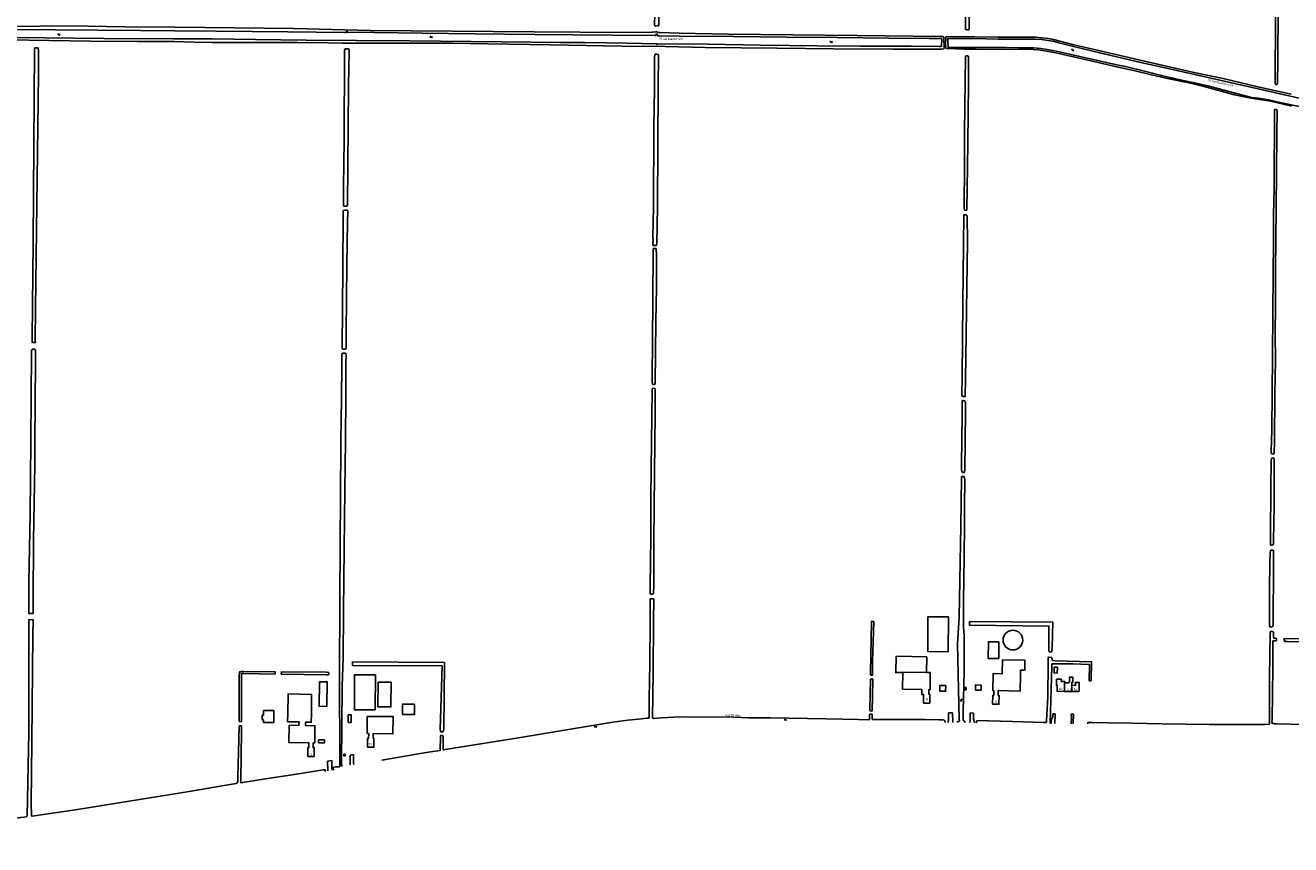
# Model space of a CAD drawing. Extents: x 168875 to 176000, y 513888 to 528000.
# Tile 35 of 106: x 170493 to 171800, y 521584 to 522430. Entities that reach past the tile are written whole.
import ezdxf

# ---------------------------------------------------------------- set-up
doc = ezdxf.new("R2010")
doc.units = 0
doc.header["$MEASUREMENT"] = 0
doc.linetypes.add('HIDDEN', pattern=[0.8, 0.5, -0.3])
doc.layers.get('0').update_dxf_attribs({"linetype": 'CONTINUOUS'})
for name, color, linetype in [('BIJGEBOUW', 12, 'CONTINUOUS'), ('DAKRAND', 10, 'CONTINUOUS'), ('HOOFDGEBOUW', 1, 'CONTINUOUS'), ('HUISNUMMER', 7, 'CONTINUOUS'), ('INSTEEK_SLOOT', 72, 'CONTINUOUS'), ('KANT_VERHARDING', 252, 'CONTINUOUS'), ('KANT_WATER', 140, 'CONTINUOUS'), ('SEMANTIEK', 140, 'CONTINUOUS'), ('sluitlijn_verharding', 7, 'CONTINUOUS'), ('STRAATNAAM', 7, 'CONTINUOUS'), ('TUSSENMUUR', 12, 'HIDDEN'), ('WATERLOOPNAAM', 7, 'CONTINUOUS')]:
    doc.layers.add(name, color=color, linetype=linetype)
doc.styles.add('ISOCP', font='ISOCP.shx', dxfattribs={"height": 1.8})

# ---------------------------------------------------------------- blocks, each defined once
blk = doc.blocks.new('S05')
at = {"color": 0}
for p, q in [((0.1, 0.3), (0.4, 0.6)), ((0.1, -0.2), (0.4, 0.1)), ((0.4, 0.6), (0.7, 0.7)), ((0.4, 0.1), (0.7, 0.2)), ((0.7, 0.7), (1, 0.6)), ((0.7, 0.2), (1, 0.1)), ((1, 0.6), (1.3, 0.4)), ((1, 0.1), (1.4, -0.1)), ((1.3, 0.4), (1.7, 0.1)), ((1.7, 0.1), (2, 0)), ((2, 0), (2.3, 0.2)), ((2.3, 0.2), (2.6, 0.4)), ((1.4, -0.1), (1.7, -0.4)), ((1.7, -0.4), (2, -0.5)), ((2, -0.5), (2.3, -0.3)), ((2.3, -0.3), (2.6, -0.1))]:
    blk.add_line(p, q, dxfattribs=at)

msp = doc.modelspace()

# ---------------------------------------------------------------- linework, layer by layer
at = {"layer": 'BIJGEBOUW'}
for points in [[(171424.679, 521783.066), (171445.879, 521782.995), (171446, 521818.995), (171424.8, 521819.066), (171424.679, 521783.066)], [(171558.8, 521766.9), (171555.4, 521767.1), (171555.1, 521761.1), (171558.5, 521761), (171558.8, 521766.9)], [(170796.673, 521751.976), (170804.641, 521751.806), (170804.101, 521726.482), (170796.133, 521726.652), (170796.673, 521751.976)], [(170856.91, 521726.021), (170870.41, 521725.917), (170870.607, 521751.416), (170857.107, 521751.52), (170856.91, 521726.021)], [(171443.3, 521748.1), (171443.2, 521742.2), (171437.2, 521742.2), (171437.2, 521748.1), (171443.3, 521748.1)], [(171464.4, 521743.485), (171462.799, 521743.466), (171462.77, 521746.026), (171464.371, 521746.045), (171464.4, 521743.485)], [(170788.192, 521718.337), (170788.514, 521738.973), (170764.096, 521739.365), (170763.775, 521718.748)], [(170826.129, 521710.059), (170829.328, 521710), (170829.472, 521717.809), (170826.272, 521717.858), (170826.129, 521710.059)], [(170801.9, 521692.1), (170801.9, 521688.9), (170795.6, 521688.8), (170795.6, 521692), (170801.9, 521692.1)], [(170823.042, 521677.121), (170821.812, 521677.138), (170821.787, 521675.338), (170823.017, 521675.321), (170823.042, 521677.121)]]:
    msp.add_lwpolyline(points, dxfattribs=at)
at = {"layer": 'DAKRAND'}
for points in [[(171498.1, 521793.2), (171487.3, 521793.3), (171487.1, 521776.1), (171498, 521776.1), (171498.1, 521793.2)], [(171398.979, 521761.395), (171391.7, 521761.5), (171392, 521778.3), (171423.7, 521777.7), (171423.391, 521761.443)], [(170854.3, 521759.3), (170832.7, 521759.3), (170832.6, 521723.1), (170854.1, 521723), (170854.3, 521759.3)], [(171480, 521748.5), (171479.8, 521743.2), (171473.9, 521743.4), (171474, 521748.7), (171480, 521748.5)], [(170749.6, 521722.2), (170738.9, 521722.3), (170738.9, 521717.5), (170737.5, 521717.6), (170737.3, 521712.8), (170738.7, 521712.7), (170738.7, 521710), (170749.4, 521709.8), (170749.6, 521722.2)], [(170894.8, 521728.9), (170894.8, 521718.3), (170882.4, 521718.3), (170882.3, 521728.9), (170894.8, 521728.9)]]:
    msp.add_lwpolyline(points, dxfattribs=at)
at = {"layer": 'HOOFDGEBOUW'}
for points in [[(171502.484, 521794.968, -1), (171522.784, 521794.968)], [(171522.784, 521794.968, -1), (171502.484, 521794.968)]]:
    msp.add_lwpolyline(points, format="xyb", dxfattribs=at)
for points in [[(171520.578, 521759.885), (171520.274, 521742.397), (171497.49, 521742.835), (171497.392, 521737.825), (171498.372, 521737.807), (171498.206, 521728.699), (171491.606, 521728.819), (171491.77, 521737.938), (171492.95, 521737.918), (171493.036, 521742.948), (171491.856, 521742.968), (171492.15, 521760.356), (171501.698, 521760.195), (171501.942, 521774.632), (171525, 521774.243), (171524.824, 521763.784), (171520.647, 521763.854)], [(171398.979, 521761.395), (171398.704, 521744.44), (171418.641, 521744.117)], [(171398.979, 521761.395), (171398.986, 521761.838), (171423.391, 521761.443)], [(171423.391, 521761.443), (171427.38, 521761.379), (171427.1, 521743.981), (171425.9, 521744)], [(171520.578, 521759.885), (171520.647, 521763.854)], [(171418.641, 521744.117), (171418.557, 521738.908), (171420.377, 521738.879), (171420.234, 521730.01), (171426.833, 521729.904), (171426.981, 521739.042), (171425.821, 521739.061), (171425.9, 521744)], [(171566.298, 521752.111), (171562.638, 521752.161), (171562.67, 521754.545), (171557.672, 521754.614), (171557.586, 521748.319), (171558.484, 521748.307), (171558.262, 521742.118), (171565.92, 521742.012)], [(171566.282, 521750.965), (171570.213, 521750.911), (171570.934, 521751.613), (171571.003, 521756.709), (171574.532, 521756.661), (171574.46, 521751.363), (171573.494, 521751.377), (171573.453, 521748.31)], [(171566.298, 521752.111), (171566.282, 521750.965)], [(171573.453, 521748.31), (171577.223, 521748.259), (171577.264, 521751.305), (171581.185, 521751.252), (171581.056, 521741.802)], [(171573.398, 521741.908), (171565.92, 521742.012)], [(171581.056, 521741.802), (171573.398, 521741.908)], [(170763.775, 521718.748), (170763.648, 521710.618), (170775.466, 521710.432), (170775.41, 521706.872), (170765.212, 521707.034), (170764.928, 521689.296), (170785.648, 521688.964), (170785.578, 521683.946), (170784.628, 521683.959), (170784.494, 521674.84), (170791.074, 521674.743), (170791.208, 521683.863), (170790.068, 521683.88), (170790.144, 521688.87), (170791.674, 521688.847), (170791.95, 521706.584), (170782.21, 521706.736), (170782.266, 521710.326), (170788.066, 521710.236), (170788.192, 521718.337)], [(170845.944, 521716.212), (170845.886, 521698.464), (170847.396, 521698.459), (170847.378, 521693.509), (170846.248, 521693.513), (170846.212, 521684.393), (170852.812, 521684.366), (170852.85, 521693.476), (170851.9, 521693.48), (170851.922, 521698.44), (170872.512, 521698.347), (170872.594, 521716.087), (170845.944, 521716.212)]]:
    msp.add_lwpolyline(points, dxfattribs=at)
at = {"layer": 'INSTEEK_SLOOT'}
for points in [[(171151.4, 523000), (171150.7, 522929.1), (171148.8, 522684.1), (171148.4, 522618.5), (171147.2, 522507.8), (171147, 522454.5), (171147.1, 522432.3), (171146.9, 522430.5), (171146.5, 522429.7), (171145.8, 522429.4), (171143.8, 522429.3), (171143.2, 522429.5), (171142.9, 522429.8), (171142.6, 522430.4), (171142.6, 522431.9), (171143.5, 522457.2), (171144.6, 522532.2), (171145.2, 522618.6), (171146.1, 522686.5), (171147, 522790.7), (171147.4, 522890.6), (171148.3, 523000)], [(171470.489, 522831.998), (171467.246, 522831.944), (171466.1, 522716.5), (171465.9, 522663.9), (171464.3, 522472.3), (171463.7, 522436), (171463.7, 522427.2), (171463.8, 522426.5), (171464, 522425.9), (171464.5, 522425.6), (171465.3, 522425.5), (171466.8, 522425.5), (171467.3, 522425.7), (171467.4, 522426.3), (171468.3, 522574.1), (171469, 522623), (171469.6, 522696.7), (171470, 522779.6), (171470.489, 522831.998)], [(171788.987, 522716.551), (171788.6, 522680.5), (171788.2, 522613.3), (171787.6, 522583.5), (171786.7, 522494.9), (171786.4, 522445.6), (171786.2, 522394.6), (171785.8, 522370.4), (171785.7, 522369.7), (171785.2, 522369.1), (171784.5, 522369), (171783.8, 522369.2), (171783.5, 522369.6), (171783.4, 522370.3), (171783.4, 522371.7), (171783.6, 522381), (171784.6, 522525), (171785, 522565.8), (171785.3, 522613.4), (171785.2, 522629.2), (171786.1, 522704.8), (171786.194, 522716.55), (171788.987, 522716.551)], [(171441.2, 522417.5), (171441.1, 522418.1), (171440.7, 522418.5), (171438.7, 522418.7), (171351.9, 522419.7), (171218.8, 522421), (171168, 522421.9), (171148.2, 522422.5), (171147, 522422.6), (171144.7, 522423.3), (171143.6, 522423.5), (171141, 522423), (171139.8, 522422.9), (171113.8, 522422.5), (171018.3, 522423.4), (170849.1, 522424.8), (170770.1, 522426.8), (170647.6, 522428.3), (170595.7, 522428.5), (170557.8, 522429.1), (170520.2, 522429.4), (170507.8, 522429.3), (170484.9, 522428.7)], [(170475, 522415), (170560, 522413.8), (170609.1, 522413.5), (170646.7, 522413.5), (170667.1, 522412.6), (170685.6, 522412.3), (170718.3, 522412.4), (170774.3, 522412.4), (170805.5, 522412.1), (170820.3, 522411.8), (170865.5, 522411.5), (170887.7, 522411.5), (170914.4, 522411.8), (170934.4, 522411.7), (170970, 522411.1), (171035.3, 522409.8), (171109.3, 522408.6), (171153.4, 522408.1), (171194.8, 522407.1), (171269.1, 522406.4), (171327.3, 522405.7), (171388.7, 522405.4), (171438.8, 522405.6), (171441.3, 522405.9), (171441.5, 522406.6), (171441.2, 522417.5)], [(171800.3, 522346.4), (171789, 522349.3), (171776.9, 522352), (171771.8, 522352.9), (171764.9, 522353.8), (171756.6, 522355.2), (171741.5, 522358.4), (171727.6, 522362.1), (171716.5, 522365.2), (171703.5, 522368.6), (171690.8, 522371.4), (171672.4, 522375.2), (171655.6, 522379), (171638.8, 522383.1), (171621.3, 522387), (171605.1, 522390.5), (171579.7, 522396.4), (171568.9, 522398.8), (171558.6, 522401.3), (171551.3, 522402.7), (171539.2, 522404.6), (171533.7, 522405.1), (171522.8, 522405.3), (171507.5, 522405.2), (171474.6, 522405.4), (171461.9, 522405.6), (171446.2, 522406), (171444.9, 522406.1), (171443.7, 522406.4), (171443.4, 522407.2), (171443.1, 522410), (171443.3, 522417.3), (171443.7, 522418.3), (171444.8, 522418.6), (171472.8, 522418.3), (171497.3, 522417.9), (171536, 522417.8), (171542.6, 522417.3), (171549.2, 522416.4), (171554.7, 522415.5), (171574.3, 522410.4), (171602.7, 522403.6), (171648.4, 522393), (171698.1, 522381.8), (171729.7, 522375.2), (171765.4, 522366.5), (171800.1, 522358.9)], [(170499.849, 522107.249), (170499.8, 522103.1), (170499.9, 522102.7), (170500.3, 522102.6), (170503.2, 522102.5), (170503.3, 522102.7), (170503.1, 522103.8), (170503.4, 522137.4), (170506.5, 522379.3), (170506.5, 522403.5), (170506.2, 522406.6), (170505.9, 522406.9), (170503.2, 522406.9), (170502.5, 522406.7), (170502.3, 522405.1), (170500.8, 522206), (170499.849, 522107.249)], [(170827.3, 522403.4), (170827.2, 522402.5), (170826.8, 522387), (170826.4, 522366.9), (170825.4, 522244.3), (170825.3, 522243.6), (170824.5, 522243.1), (170822.3, 522243.1), (170822, 522243.2), (170821.5, 522243.7), (170821.4, 522243.9), (170821.5, 522245.8), (170821.4, 522263.3), (170822, 522311.7), (170822.4, 522402.5), (170822.5, 522404.1), (170822.7, 522405.1), (170823, 522405.7), (170823.5, 522405.9), (170825.2, 522405.9), (170825.9, 522405.8), (170826.8, 522405.3), (170827.1, 522404.7), (170827.3, 522403.4)], [(171140.9, 522211.2), (171141, 522208.25), (171140.972, 522205.099), (171140.95, 522203.8), (171141.4, 522202.6), (171142.2, 522202.5), (171143.1, 522202.5), (171143.9, 522202.6), (171144.5, 522202.9), (171144.9, 522204.7), (171145.5, 522242.7), (171146.4, 522368.3), (171146.8, 522398), (171146.7, 522399.1), (171146.3, 522399.8), (171145.9, 522400.1), (171144.6, 522400.3), (171143.9, 522400.3), (171143.5, 522400.2), (171143.1, 522399.9), (171142.8, 522399.4), (171142.5, 522397.5), (171142.4, 522395.5), (171142.4, 522363.7), (171142, 522325.8), (171141.4, 522242.4), (171140.9, 522211.2)], [(171465.7, 522398.5), (171466.3, 522398.3), (171466.7, 522397.9), (171466.8, 522397.5), (171466.7, 522369.4), (171466.3, 522338.2), (171466.1, 522309.2), (171465.6, 522284.4), (171465.5, 522261.6), (171465.2, 522239.9), (171464.9, 522239.1), (171464.5, 522239), (171463.7, 522239.1), (171463, 522239.3), (171462.5, 522239.7), (171462.3, 522241.3), (171462.2, 522248.7), (171462.7, 522279.5), (171462.6, 522320), (171463.8, 522397.8), (171463.9, 522398.3), (171464.2, 522398.5), (171465.7, 522398.5)], [(171779.8, 522000), (171780, 522012.9), (171780.7, 522088.1), (171781, 522133.7), (171781.5, 522171.4), (171781.6, 522209), (171781.8, 522234.4), (171782.4, 522261.5), (171782.9, 522342.4), (171783.1, 522343.1), (171783.4, 522343.3), (171784.5, 522343.2), (171785, 522343), (171785.3, 522342.6), (171785.5, 522342), (171785.1, 522318.1), (171784.5, 522240.4), (171784.1, 522209.8), (171783.9, 522176.5), (171783.9, 522142.5), (171783.4, 522110.2), (171783.7, 522084.2), (171783.2, 522049.8), (171782.7, 522000)], [(170824.206, 522239.106), (170825.4, 522239.2), (170825.6, 522239), (170825.8, 522237.4), (170825.5, 522226.9), (170824.9, 522182.7), (170824.6, 522147.5), (170824, 522112.8), (170824, 522096.2), (170823.8, 522095.8), (170822.8, 522095.7), (170821.2, 522095.7), (170820.4, 522095.9), (170820.1, 522096.1), (170820, 522096.7), (170820.7, 522179.6), (170820.9, 522232.1), (170821, 522238.6), (170821.1, 522238.8), (170821.3, 522238.9), (170822.7, 522239.1), (170824.206, 522239.106)], [(171463.848, 522234.294), (171464.2, 522234.2), (171464.7, 522233.9), (171465.1, 522233.5), (171465.4, 522232.9), (171465.6, 522206.9), (171463.6, 522063.9), (171463.5, 522048), (171463.4, 522047.3), (171463.2, 522046.8), (171462.9, 522046.5), (171461.4, 522046.6), (171460.7, 522046.8), (171460.3, 522047.2), (171460, 522048.1), (171460, 522051.5), (171460.3, 522064), (171460.7, 522108), (171461.1, 522141.9), (171461.9, 522233.9), (171462.1, 522234.2), (171462.6, 522234.4), (171463.848, 522234.294)], [(171143.1, 522199.4), (171144.1, 522199.2), (171144.3, 522198.9), (171144.4, 522198.5), (171144.6, 522193.8), (171144.5, 522159), (171143.8, 522124.1), (171143.3, 522059.6), (171142.9, 522059.3), (171142.4, 522059.1), (171141.1, 522059.1), (171140.7, 522059.3), (171140.4, 522059.8), (171140.2, 522061.1), (171140.1, 522065.9), (171140.7, 522144.9), (171141, 522198.8), (171141.1, 522199.3), (171141.3, 522199.5), (171141.6, 522199.6), (171143.1, 522199.4)], [(170498.5, 522000), (170499.2, 522092.6), (170499.3, 522093.9), (170499.5, 522094.8), (170499.8, 522095.2), (170500.2, 522095.5), (170500.9, 522095.7), (170501.8, 522095.7), (170502.6, 522095.6), (170503.1, 522095.3), (170503.3, 522094.8), (170503.3, 522081.2), (170502.8, 522000)], [(170818.8, 522000), (170819.2, 522044.7), (170819.8, 522080.1), (170819.8, 522089.9), (170819.9, 522091), (170820.2, 522091.3), (170820.6, 522091.4), (170823.3, 522091.4), (170823.6, 522091.3), (170823.8, 522090.8), (170824.1, 522088.9), (170824, 522087.9), (170823.9, 522082.4), (170823.8, 522048.3), (170823.4, 522000)], [(171139.4, 522000), (171139.7, 522025), (171140.2, 522054.4), (171140.5, 522055), (171140.9, 522055.1), (171142.4, 522055), (171143, 522054.8), (171143.2, 522054.4), (171143.3, 522053.1), (171143.2, 522027.5), (171142.8, 522000)], [(171463.5, 522000), (171463.6, 522030.9), (171463.7, 522038.9), (171463.6, 522040.6), (171463.1, 522041.8), (171462.8, 522042.1), (171462.1, 522042.3), (171461.6, 522042.4), (171460.7, 522042.4), (171460.3, 522042.2), (171460.1, 522041.7), (171460.1, 522030), (171459.8, 522000)], [(170498.5, 522000), (170497.7, 521924.7), (170496.6, 521855.1), (170496.483, 521822.588), (170500.848, 521822.658)], [(170500.848, 521822.658), (170501, 521836.2), (170501.4, 521897.9), (170502.6, 521976.3), (170502.8, 522000)], [(170818.8, 522000), (170818.3, 521940.3), (170818.1, 521898.4), (170817.1, 521763.7), (170817.7, 521664.5), (170817.4, 521664.1), (170813.4, 521664), (170811.6, 521663.8), (170810.9, 521663.6), (170810.8, 521662.9), (170810.972, 521660.756)], [(170820.24, 521664.823), (170819.5, 521665.1), (170819.4, 521665.9), (170819.5, 521667.4), (170819.9, 521747.9), (170821.1, 521776.5), (170821.5, 521824.5), (170821.6, 521858.1), (170822.9, 521950.2), (170823.4, 522000)], [(171139.4, 522000), (171138.7, 521942.2), (171138.7, 521903), (171138.5, 521873.3), (171138.1, 521852.8), (171137.9, 521843.6), (171138.1, 521842.9), (171138.5, 521842.6), (171140.3, 521842.5), (171141.1, 521842.8), (171141.5, 521843.3), (171141.7, 521852.2), (171141.8, 521898), (171142.8, 522000)], [(171463.5, 522000), (171463.1, 521970.4), (171462.7, 521968.8), (171462.5, 521968.4), (171462, 521968.1), (171461.2, 521968.1), (171460.6, 521968.3), (171460.1, 521968.7), (171459.8, 521969.4), (171459.6, 521971.4), (171459.6, 521978.8), (171459.8, 522000)], [(171779.8, 522000), (171779.5, 521991.2), (171779.5, 521988.9), (171779.6, 521987.8), (171780, 521987.3), (171781.1, 521987.2), (171781.9, 521987.3), (171782.5, 521987.6), (171782.6, 521988.6), (171782.7, 522000)], [(171778.516, 521893.33), (171778.7, 521893.2), (171778.9, 521893.1), (171780.7, 521893), (171781.2, 521893.3), (171781.5, 521893.7), (171781.7, 521894.3), (171781.8, 521896.8), (171782.3, 521934.3), (171782.6, 521981.8), (171782.4, 521982.5), (171781.9, 521982.9), (171780.1, 521982.9), (171779.7, 521982.6), (171779.5, 521981.3), (171779.1, 521951.3), (171778.7, 521903.9), (171778.516, 521893.33)], [(171455.136, 521709.885), (171455.2, 521710.4), (171455.7, 521710.8), (171456.9, 521710.9), (171457.4, 521711.3), (171457.3, 521713.1), (171455.6, 521791.3), (171457.2, 521819), (171459, 521913.2), (171459.4, 521962.3), (171459.6, 521963.8), (171459.8, 521964), (171460.4, 521964.1), (171461.3, 521964.1), (171462, 521963.9), (171462.4, 521963.4), (171462.7, 521962.6), (171462.9, 521960.1), (171462.9, 521958.1), (171462.6, 521936.6), (171462.5, 521911.4), (171462.1, 521856.1), (171461.8, 521837.8), (171461.8, 521818.1), (171461.7, 521810.7), (171461.8, 521808), (171462.1, 521804.8), (171462.4, 521799.5), (171462.3, 521762.2), (171461.3, 521721.5), (171461.3, 521713.3), (171461.2, 521712.4), (171461.5, 521711.8), (171462.8, 521711.4), (171463, 521711), (171463, 521709.799)], [(171777.5, 521814.803), (171777.5, 521811.4), (171777.7, 521809.5), (171777.9, 521809), (171778.5, 521808.7), (171779.4, 521808.5), (171780.2, 521808.6), (171780.8, 521809), (171781.2, 521809.6), (171781.4, 521810.1), (171781.5, 521810.9), (171781.5, 521824.2), (171781.4, 521834.7), (171781.6, 521850.4), (171781.7, 521884.2), (171781.8, 521887), (171781.6, 521887.6), (171781.3, 521887.8), (171780.4, 521888), (171779.1, 521887.9), (171778.7, 521887.4), (171778.4, 521884.8), (171777.9, 521873.8), (171777.7, 521848), (171777.7, 521827.4), (171777.5, 521814.803)], [(171442.45, 521710.049), (171442.6, 521710.9), (171442.2, 521711.7), (171441.5, 521712.2), (171440.3, 521712.5), (171436.6, 521712.7), (171422.1, 521713.1), (171368, 521712.9), (171367.4, 521713), (171367.4, 521718.2), (171367.2, 521718.4), (171365.5, 521718.4), (171364.8, 521718.2), (171364.7, 521717.4), (171364.6, 521713.1), (171364.3, 521712.8), (171353.3, 521713.1), (171319.7, 521713.6), (171262.5, 521714.6), (171239.2, 521714.7), (171224.3, 521715.3), (171174.3, 521715.7), (171162.1, 521715.3), (171149.7, 521714.7), (171141.4, 521714.1), (171140.8, 521714.2), (171140.6, 521714.4), (171141.3, 521762.1), (171141.4, 521814.6), (171141.7, 521837.3), (171141.5, 521837.7), (171140.9, 521837.8), (171138.4, 521837.8), (171138, 521837.4), (171138.1, 521815), (171137.7, 521770.8), (171137.1, 521734.5), (171137, 521714.7), (171136.7, 521714.4), (171136.2, 521714.3), (171134.7, 521714.3), (171125.9, 521713.5), (171114.9, 521712.3), (171099.6, 521710.3), (171060, 521703.6), (171000, 521693.81), (170956.7, 521686.9), (170926.4, 521681.9), (170925, 521681.6), (170924.4, 521681.7)], [(170500.777, 521816.256), (170496.46, 521816.114), (170496.4, 521799.5), (170496.3, 521699.3), (170494.6, 521613.5), (170494.4, 521612.7), (170493.9, 521612.4), (170485.6, 521611.3), (170442.9, 521604), (170402.5, 521597.2), (170342.901, 521587.799), (170335, 521586.9), (170333.4, 521586.9), (170332.7, 521586.6), (170332.779, 521583.66)], [(170802.657, 521659.442), (170802.6, 521660.3), (170802.4, 521661.1), (170800.5, 521661), (170768.5, 521655.7), (170745.2, 521652.3), (170717.2, 521647.8), (170716, 521647.7), (170715.3, 521647.8), (170715.2, 521648.5), (170715.3, 521650.1), (170716.2, 521700.8), (170716.2, 521706.4), (170715.7, 521706.5), (170714.1, 521706.5), (170713.6, 521706.3), (170713.5, 521705.9), (170712.4, 521653.5), (170712.2, 521649), (170711.7, 521647.6), (170711.4, 521647.2), (170710.5, 521646.9), (170696, 521644.3), (170662, 521638.7), (170546.6, 521620.1), (170500, 521613), (170499.5, 521613.1), (170499.1, 521613.5), (170498.9, 521626.1), (170499.6, 521690.2), (170500.6, 521800.5), (170500.777, 521816.256)], [(171367.7, 521772.2), (171367.805, 521772.397), (171368.91, 521813.964), (171368.696, 521814.397), (171366.9, 521814.4), (171366.6, 521813.9), (171365.6, 521761.2), (171365.6, 521759.8), (171365.7, 521759.3), (171366.2, 521758.8), (171367.1, 521758.6), (171367.5, 521758.9), (171367.7, 521760.3), (171367.7, 521772.2)], [(171467.925, 521814.388), (171467.925, 521810.269), (171549.8, 521809.522), (171549.8, 521785.2), (171549.9, 521783.6), (171550.1, 521783.1), (171550.7, 521782.8), (171552.5, 521783), (171552.9, 521783.5), (171553.3, 521787.4), (171553.735, 521813.586), (171467.925, 521814.388)], [(171813.9, 521707.7), (171784.9, 521708.4), (171782.9, 521708.5), (171781.9, 521708.7), (171780.9, 521708.7), (171780.2, 521709.2), (171780.1, 521710.8), (171780.3, 521712.3), (171781, 521766.5), (171781, 521793.8), (171781.1, 521794.2), (171784, 521794.1), (171784.6, 521794.2), (171784.9, 521794.6), (171784.8, 521796.1), (171784.5, 521796.7), (171783.5, 521796.9), (171782.5, 521796.9), (171781.9, 521797.3), (171781.8, 521797.8), (171781.9, 521798.5), (171781.8, 521803), (171781.4, 521803.7), (171780.4, 521803.9), (171779.5, 521803.9), (171778.7, 521803.8), (171778.4, 521803.4), (171778.4, 521802.8), (171778.2, 521801.4), (171777.5, 521756.3), (171777.5, 521708.4), (171777.3, 521708), (171772.3, 521707.9), (171715.8, 521707.8), (171666.3, 521708.6), (171635.4, 521709.3), (171611.4, 521709.5), (171594.2, 521710), (171590.116, 521710), (171590.07, 521708.413)], [(171866.1, 521796.1), (171865.6, 521796.4), (171839.4, 521796.4), (171792.9, 521796.7), (171792.8, 521796.3), (171792.8, 521795.3), (171793, 521794.1), (171793.3, 521793.6), (171795.7, 521793.4), (171858.2, 521792.6), (171861.5, 521792.4), (171862.3, 521792), (171862.2, 521790.1), (171861.1, 521721.7), (171860.9, 521712.8), (171861, 521712), (171861.3, 521711.5), (171861.9, 521711.4), (171864.1, 521711.5), (171864.8, 521711.8), (171865.1, 521712.3), (171865.2, 521713.4), (171866.1, 521796.1)], [(170925.709, 521771.763), (170925, 521702.9), (170924.8, 521701.5), (170924.3, 521700.5), (170923.7, 521700.3), (170922.8, 521700.2), (170921.8, 521700.3), (170921.4, 521700.9), (170921.4, 521701.6), (170921.2, 521702.6), (170923.28, 521768.263), (170830.636, 521768.812), (170830.754, 521772.515), (170925.709, 521771.763)], [(171550.914, 521708.84), (171551, 521709.7), (171552.9, 521767.5), (171552.8, 521770.2), (171553.1, 521770.4), (171553.8, 521770.5), (171574.6, 521770.6), (171591.853, 521769.961), (171591.363, 521753.03), (171593.361, 521752.926), (171593.933, 521772.655), (171556.4, 521773.7), (171553.5, 521774.1), (171553.1, 521774.6), (171553, 521776.3), (171552.7, 521776.9), (171551.9, 521777.2), (171549.7, 521777.3), (171549.2, 521777.1), (171549.2, 521774), (171549, 521771.1), (171548.7, 521736.5), (171547.2, 521711.9), (171547.2, 521710.3), (171546.9, 521709.9), (171544.2, 521709.9), (171512.3, 521711), (171487.55, 521711.699), (171477, 521711.8), (171475.7, 521711.7), (171475.2, 521711.2), (171475.1, 521709.667)], [(170750.97, 521759.981), (170750.971, 521762.214), (170718.6, 521762.5), (170715.6, 521762.5), (170714.3, 521762.4), (170714.2, 521761.9), (170713.7, 521759.5), (170713.5, 521711.9)], [(170713.5, 521711.9), (170713.5, 521711.1), (170714, 521710.8), (170715.5, 521710.7), (170716.1, 521711.1), (170716.2, 521711.8), (170716.1, 521759.5), (170716.4, 521760.5), (170717.4, 521760.5), (170718.6, 521760.4), (170750.97, 521759.981)], [(170757.11, 521759.902), (170803.6, 521759.3), (170806, 521759.3), (170806.3, 521759.6), (170806.4, 521760.2), (170806.4, 521761.1), (170806, 521761.7), (170803.854, 521761.746), (170757.374, 521762.157), (170757.11, 521759.902)], [(171368, 521754.1), (171367.9, 521754.5), (171367.5, 521754.9), (171366.7, 521754.9), (171366, 521754.8), (171365.6, 521754.5), (171365.5, 521753.8), (171364.8, 521723.9), (171364.8, 521722.5), (171365.1, 521722), (171365.6, 521721.8), (171366.9, 521721.7), (171367.2, 521721.9), (171367.3, 521722.3), (171367.9, 521753.5), (171368, 521754.1)], [(170924.4, 521681.7), (170924.2, 521682.4), (170924.3, 521684), (170924.2, 521695.5), (170924.1, 521696.2), (170923.9, 521696.5), (170922.9, 521696.5), (170921.8, 521696.3), (170921.4, 521695.7), (170921.2, 521680.9), (170911.3, 521679.5), (170898.7, 521677.6), (170861.01, 521671.137)]]:
    msp.add_lwpolyline(points, dxfattribs=at)
at = {"layer": 'KANT_VERHARDING'}
for points in [[(171445.593, 521710.008), (171445.8, 521710.7), (171446.1, 521712.7), (171446.125, 521720.003)], [(171450.42, 521719.947), (171450.702, 521709.962)], [(171468.138, 521709.743), (171468.4, 521711.4), (171468.357, 521719.741)], [(171473.029, 521709.69), (171472.5, 521711.2), (171472, 521713.6), (171471.8, 521716.9), (171471.8, 521719.704)], [(171552.143, 521708.827), (171552.3, 521712.8), (171553.9, 521715.9), (171554.041, 521718.807)], [(171555.895, 521708.786), (171556.305, 521718.783)], [(171572.836, 521708.601), (171573, 521714.8), (171572.942, 521718.601)], [(171575.166, 521718.577), (171575.018, 521708.577)], [(170805.239, 521659.85), (170805.019, 521669.94)], [(170809.813, 521660.573), (170809.6, 521661), (170809.3, 521662.5), (170809.263, 521670.611)], [(170828.269, 521666.054), (170828.288, 521676.173)], [(170831.921, 521666.613), (170831.8, 521668), (170831.741, 521676.703)]]:
    msp.add_lwpolyline(points, dxfattribs=at)
at = {"layer": 'KANT_WATER'}
for points in [[(171279.1, 522417.9), (171224, 522418.6), (171168.5, 522419), (171145.9, 522419.1), (171145.3, 522421), (171144.1, 522421), (171143.7, 522419.3), (171142.8, 522419.4), (171098.7, 522419.8), (171018.6, 522420.7), (170957.1, 522421.3), (170903.1, 522421.9), (170852.9, 522422.5), (170825.3, 522422.9), (170825.3, 522423.8), (170824.4, 522423.8), (170824.3, 522422.8), (170822.6, 522422.8), (170764, 522423.4), (170690.3, 522424), (170647.1, 522424.3), (170611.7, 522424.6), (170567.5, 522424.9), (170524, 522425.4), (170484.4, 522425.8)], [(170441.1, 522417.6), (170513.3, 522417), (170574.3, 522416.3), (170645.7, 522416), (170660.5, 522416.1), (170670.4, 522416.2), (170685.7, 522416), (170730.5, 522415.4), (170782.8, 522414.9), (170834.8, 522414.4), (170889.7, 522414), (170985.2, 522413.1), (171045.6, 522412.4), (171070.4, 522412.2), (171114.2, 522411.7), (171144.6, 522411.1), (171144.5, 522410.4), (171145.3, 522410.4), (171145.4, 522411.1), (171198, 522410.5), (171251.9, 522409.5), (171310.8, 522408.8), (171355.1, 522408.4), (171407.6, 522408.4), (171436.3, 522408.3), (171438.4, 522408.3), (171439, 522408.4), (171439, 522408.7), (171439.1, 522416), (171439, 522416.3), (171438.8, 522416.5), (171437.4, 522416.5), (171426.3, 522416.4), (171384.6, 522416.8), (171330.9, 522417.5), (171279.1, 522417.9)], [(171851.2, 522337.1), (171788.8, 522350.5), (171776.5, 522353), (171766.6, 522354.7), (171759.2, 522355.6), (171750, 522357.8), (171733.2, 522362.3), (171714, 522367.5), (171703.4, 522370), (171685.4, 522373.9), (171669, 522377.6), (171648.7, 522382.7), (171628.8, 522387.6), (171620.1, 522389.3), (171574.1, 522399.7), (171560.6, 522402.8), (171550, 522404.9), (171541.5, 522406.1), (171533.9, 522406.7), (171528, 522406.9), (171518.4, 522406.9), (171505.7, 522407), (171489.6, 522407.1), (171475.3, 522407.1), (171465.4, 522407), (171449.7, 522407.1), (171447, 522407.2), (171446.1, 522407.3), (171445.8, 522407.8), (171445.5, 522412.7), (171445.4, 522415.2), (171445.5, 522416.2), (171445.6, 522416.5), (171446.1, 522416.6), (171446.6, 522416.6), (171456.475, 522416.501), (171472.768, 522416.301), (171497.293, 522415.9), (171524.1, 522415.8), (171535.928, 522415.8), (171542.351, 522415.316), (171548.877, 522414.427), (171554.272, 522413.546), (171561.289, 522411.767), (171573.835, 522408.455), (171602.248, 522401.652), (171646.072, 522391.388), (171666.8, 522387)], [(171666.8, 522387), (171726.5, 522373.3), (171789.9, 522358.8), (171849.2, 522345.5), (171944.7, 522323.8), (172000, 522311.2)]]:
    msp.add_lwpolyline(points, dxfattribs=at)
at = {"layer": 'sluitlijn_verharding'}
for points in [[(171446.125, 521720.003), (171450.42, 521719.947)], [(171468.357, 521719.741), (171471.8, 521719.704)], [(171554.041, 521718.807), (171556.305, 521718.783)], [(171572.942, 521718.601), (171575.166, 521718.577)], [(170805.019, 521669.94), (170809.263, 521670.611)], [(170828.288, 521676.173), (170831.741, 521676.703)]]:
    msp.add_lwpolyline(points, dxfattribs=at)
at = {"layer": 'TUSSENMUUR'}
for points in [[(171565.92, 521742.012), (171566.087, 521750.968), (171566.282, 521750.965)], [(171573.398, 521741.908), (171573.453, 521748.31)]]:
    msp.add_lwpolyline(points, dxfattribs=at)

# ---------------------------------------------------------------- block references
at = {"layer": 'SEMANTIEK'}
for p, rotation in [((170526.035, 522420.451), 359.5955045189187), ((170910.486, 522417.775), 359.7400980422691), ((171323.658, 522412.816), 358.5004529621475), ((171572.993, 522404.74), 345.8372410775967), ((171459.224, 521734.327), 269.9220289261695), ((171080.259, 521705.203), 9.01320435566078), ((171276.342, 521712.549), 359.1256220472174)]:
    msp.add_blockref('S05', p, dxfattribs=dict(at, rotation=rotation))

# ---------------------------------------------------------------- texts
at = {"layer": 'HUISNUMMER', "style": 'ISOCP'}
for s, p in [('6c', (171560.503, 521743.397)), ('6b', (171568.441, 521743.17)), ('6a', (171575.592, 521743.196)), ('8', (171422.898, 521732.745)), ('6', (171494.378, 521730.212)), ('12', (170785.968, 521676.096)), ('10', (170847.36, 521686.208))]:
    msp.add_text(s, height=2.5, dxfattribs=at).set_placement(p)
at = {"layer": 'STRAATNAAM', "style": 'ISOCP'}
msp.add_text('Vormtweg', height=2.5, rotation=0.323702, dxfattribs=at).set_placement((171215.231, 521716.25))
at = {"layer": 'WATERLOOPNAAM', "style": 'ISOCP'}
for rotation, p in [(359.139938, (171147.3, 522415.1)), (347.10426, (171714.2, 522372.4))]:
    msp.add_text('Steenbanktocht', height=2.5, rotation=rotation, dxfattribs=at).set_placement(p)

doc.saveas('drawing.dxf')
